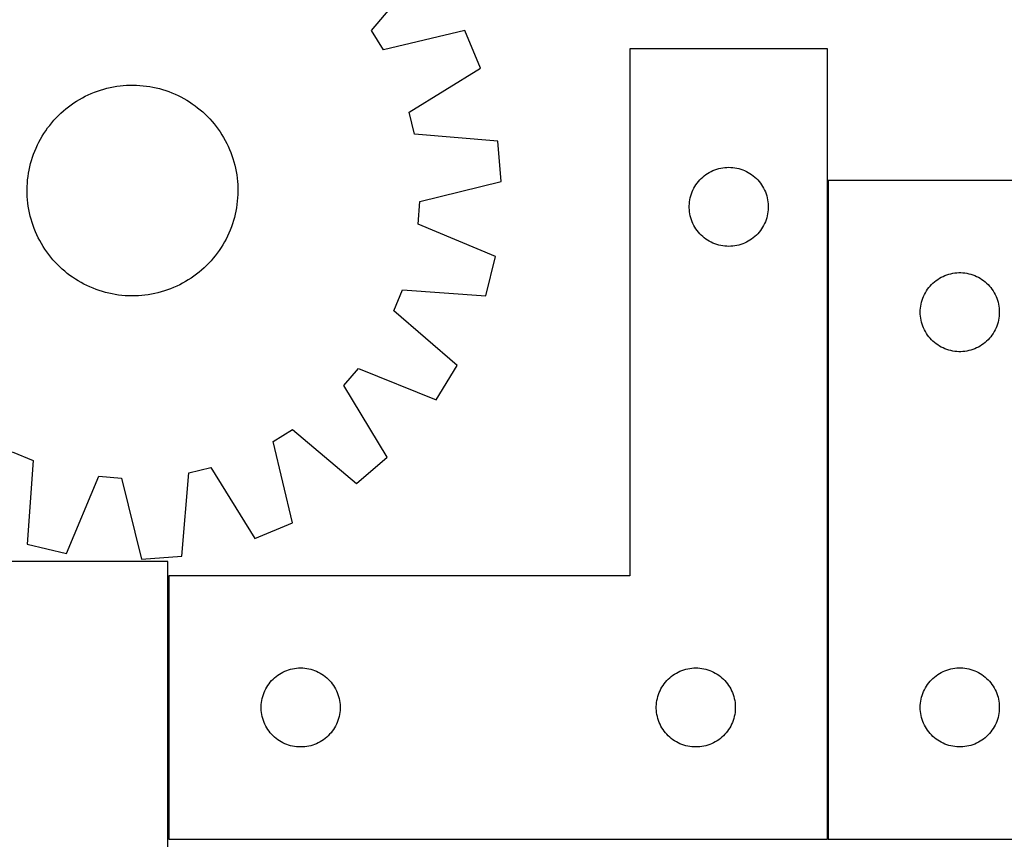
# Model space of a CAD drawing. Header units: millimetres. Extents: x 7 to 1493, y 7 to 2993.
# Tile 6 of 13: x 387 to 761, y 2113 to 2424. Entities that reach past the tile are written whole.
import ezdxf

# ---------------------------------------------------------------- set-up
doc = ezdxf.new("R2010")
doc.units = ezdxf.units.MM
doc.layers.add('COMMON', color=5, linetype='CONTINUOUS', true_color=0x0000ff)
doc.layers.add('CUT', color=7, linetype='CONTINUOUS', true_color=0x000000)

msp = doc.modelspace()

# ---------------------------------------------------------------- linework, layer by layer
at = {"layer": 'COMMON'}
msp.add_line((693.96024, 2363.048801), (693.96024, 2113.048801), dxfattribs=at)
at = {"layer": 'CUT'}
for p, q in [((520.764744, 2419.958564), (541.238951, 2444.243984)), ((525.251306, 2412.651708), (520.764744, 2419.958564)), ((556.172024, 2419.923845), (525.251306, 2412.651708)), ((562.07261, 2405.714213), (556.172024, 2419.923845)), ((693.86024, 2413.023826), (618.86024, 2413.023826)), ((618.86024, 2413.023826), (618.86024, 2213.023826)), ((693.86024, 2113.023826), (693.86024, 2413.023826)), ((535.095875, 2388.944284), (562.07261, 2405.714213)), ((413.243495, 2395.520693), (414.392327, 2396.029804)), ((414.392327, 2396.029804), (415.556582, 2396.502578)), ((415.556582, 2396.502578), (416.735114, 2396.938548)), ((416.735114, 2396.938548), (417.926758, 2397.337285)), ((417.926758, 2397.337285), (419.130339, 2397.698395)), ((419.130339, 2397.698395), (420.344668, 2398.021521)), ((420.344668, 2398.021521), (421.568548, 2398.306345)), ((421.568548, 2398.306345), (422.800771, 2398.552585)), ((422.800771, 2398.552585), (424.04012, 2398.759998)), ((424.04012, 2398.759998), (425.285373, 2398.928381)), ((425.285373, 2398.928381), (426.5353, 2399.057566)), ((426.5353, 2399.057566), (427.788668, 2399.147426)), ((427.788668, 2399.147426), (429.044241, 2399.197872)), ((429.044241, 2399.197872), (430.300778, 2399.208855)), ((430.300778, 2399.208855), (431.55704, 2399.180364)), ((431.55704, 2399.180364), (432.811788, 2399.112427)), ((432.811788, 2399.112427), (434.063782, 2399.00511)), ((434.063782, 2399.00511), (435.311788, 2398.858521)), ((435.311788, 2398.858521), (436.554574, 2398.672803)), ((436.554574, 2398.672803), (437.790912, 2398.44814)), ((437.790912, 2398.44814), (439.019584, 2398.184753)), ((439.019584, 2398.184753), (440.239376, 2397.882903)), ((440.239376, 2397.882903), (441.449085, 2397.542887)), ((441.449085, 2397.542887), (442.647517, 2397.165041)), ((442.647517, 2397.165041), (443.83349, 2396.749738)), ((443.83349, 2396.749738), (445.005832, 2396.297388)), ((445.005832, 2396.297388), (446.163387, 2395.808436)), ((446.163387, 2395.808436), (447.305012, 2395.283366)), ((406.736712, 2391.733534), (407.769797, 2392.448897)), ((407.769797, 2392.448897), (408.824841, 2393.131456)), ((408.824841, 2393.131456), (409.900805, 2393.78054)), ((409.900805, 2393.78054), (410.996626, 2394.395506)), ((410.996626, 2394.395506), (412.111223, 2394.975748)), ((412.111223, 2394.975748), (413.243495, 2395.520693)), ((447.305012, 2395.283366), (448.429581, 2394.722696)), ((448.429581, 2394.722696), (449.535984, 2394.126979)), ((449.535984, 2394.126979), (450.62313, 2393.496803)), ((450.62313, 2393.496803), (451.689944, 2392.83279)), ((451.689944, 2392.83279), (452.735375, 2392.135595)), ((452.735375, 2392.135595), (453.758391, 2391.405907)), ((401.935565, 2387.690479), (402.844023, 2388.558644)), ((402.844023, 2388.558644), (403.779302, 2389.397846)), ((403.779302, 2389.397846), (404.74048, 2390.207256)), ((404.74048, 2390.207256), (405.726608, 2390.986074)), ((405.726608, 2390.986074), (406.736712, 2391.733534)), ((453.758391, 2391.405907), (454.757982, 2390.644444)), ((454.757982, 2390.644444), (455.733162, 2389.85196)), ((455.733162, 2389.85196), (456.682967, 2389.029235)), ((456.682967, 2389.029235), (457.606462, 2388.177082)), ((537.104906, 2380.608628), (535.095875, 2388.944284)), ((398.587463, 2383.945727), (399.379948, 2384.920906)), ((399.379948, 2384.920906), (400.202672, 2385.870712)), ((400.202672, 2385.870712), (401.054825, 2386.794207)), ((401.054825, 2386.794207), (401.935565, 2387.690479)), ((457.606462, 2388.177082), (458.502734, 2387.296343)), ((458.502734, 2387.296343), (459.3709, 2386.387885)), ((459.3709, 2386.387885), (460.210101, 2385.452605)), ((460.210101, 2385.452605), (461.019511, 2384.491427)), ((395.735104, 2379.810874), (396.399117, 2380.877689)), ((396.399117, 2380.877689), (397.096312, 2381.92312)), ((397.096312, 2381.92312), (397.826001, 2382.946136)), ((397.826001, 2382.946136), (398.587463, 2383.945727)), ((461.019511, 2384.491427), (461.79833, 2383.5053)), ((461.79833, 2383.5053), (462.54579, 2382.495195)), ((462.54579, 2382.495195), (463.261152, 2381.462111)), ((463.261152, 2381.462111), (463.943712, 2380.407066)), ((393.948541, 2376.492756), (394.509211, 2377.617326)), ((394.509211, 2377.617326), (395.104928, 2378.723729)), ((395.104928, 2378.723729), (395.735104, 2379.810874)), ((463.943712, 2380.407066), (464.592795, 2379.331103)), ((464.592795, 2379.331103), (465.207761, 2378.235282)), ((465.207761, 2378.235282), (465.788003, 2377.120685)), ((465.788003, 2377.120685), (466.332948, 2375.988412)), ((568.75947, 2377.969813), (537.104906, 2380.608628)), ((569.980243, 2362.632269), (568.75947, 2377.969813)), ((392.482169, 2373.021234), (392.93452, 2374.193576)), ((392.93452, 2374.193576), (393.423471, 2375.351131)), ((393.423471, 2375.351131), (393.948541, 2376.492756)), ((466.332948, 2375.988412), (466.842059, 2374.839581)), ((466.842059, 2374.839581), (467.314833, 2373.675325)), ((467.314833, 2373.675325), (467.750804, 2372.496794)), ((391.349005, 2369.427121), (391.68902, 2370.63683)), ((391.68902, 2370.63683), (392.066866, 2371.835262)), ((392.066866, 2371.835262), (392.482169, 2373.021234)), ((467.750804, 2372.496794), (468.149541, 2371.30515)), ((468.149541, 2371.30515), (468.51065, 2370.101569)), ((468.51065, 2370.101569), (468.833777, 2368.887239)), ((390.559105, 2365.742318), (390.783768, 2366.978657)), ((390.783768, 2366.978657), (391.047154, 2368.207329)), ((391.047154, 2368.207329), (391.349005, 2369.427121)), ((468.833777, 2368.887239), (469.1186, 2367.663359)), ((469.1186, 2367.663359), (469.36484, 2366.431137)), ((469.36484, 2366.431137), (469.572254, 2365.191787)), ((648.309797, 2365.68046), (648.972019, 2366.078105)), ((648.972019, 2366.078105), (649.653833, 2366.441133)), ((649.653833, 2366.441133), (650.353431, 2366.76858)), ((650.353431, 2366.76858), (651.068959, 2367.059579)), ((651.068959, 2367.059579), (651.798517, 2367.313357)), ((651.798517, 2367.313357), (652.540173, 2367.529242)), ((652.540173, 2367.529242), (653.291959, 2367.706662)), ((653.291959, 2367.706662), (654.051881, 2367.845145)), ((654.051881, 2367.845145), (654.817925, 2367.944325)), ((654.817925, 2367.944325), (655.588058, 2368.003938)), ((655.588058, 2368.003938), (656.36024, 2368.023826)), ((656.36024, 2368.023826), (657.132421, 2368.003938)), ((657.132421, 2368.003938), (657.902555, 2367.944325)), ((657.902555, 2367.944325), (658.668598, 2367.845145)), ((658.668598, 2367.845145), (659.428521, 2367.706662)), ((659.428521, 2367.706662), (660.180307, 2367.529242)), ((660.180307, 2367.529242), (660.921962, 2367.313357)), ((660.921962, 2367.313357), (661.651521, 2367.059579)), ((661.651521, 2367.059579), (662.367048, 2366.76858)), ((662.367048, 2366.76858), (663.066647, 2366.441133)), ((663.066647, 2366.441133), (663.748461, 2366.078105)), ((663.748461, 2366.078105), (664.410683, 2365.68046)), ((390.119481, 2361.999532), (390.226797, 2363.251527)), ((390.226797, 2363.251527), (390.373387, 2364.499533)), ((390.373387, 2364.499533), (390.559105, 2365.742318)), ((469.572254, 2365.191787), (469.740636, 2363.946535)), ((469.740636, 2363.946535), (469.869821, 2362.696608)), ((469.869821, 2362.696608), (469.959681, 2361.443239)), ((539.14165, 2355.019388), (569.980243, 2362.632269)), ((644.362651, 2362.027041), (644.842033, 2362.632724)), ((644.842033, 2362.632724), (645.351959, 2363.212926)), ((645.351959, 2363.212926), (645.891077, 2363.766109)), ((645.891077, 2363.766109), (646.457958, 2364.290805)), ((646.457958, 2364.290805), (647.051098, 2364.785623)), ((647.051098, 2364.785623), (647.668923, 2365.249251)), ((647.668923, 2365.249251), (648.309797, 2365.68046)), ((664.410683, 2365.68046), (665.051556, 2365.249251)), ((665.051556, 2365.249251), (665.669382, 2364.785623)), ((665.669382, 2364.785623), (666.262522, 2364.290805)), ((666.262522, 2364.290805), (666.829402, 2363.766109)), ((666.829402, 2363.766109), (667.36852, 2363.212926)), ((667.36852, 2363.212926), (667.878447, 2362.632724)), ((667.878447, 2362.632724), (668.357828, 2362.027041)), ((794.060241, 2363.048801), (694.060241, 2363.048801)), ((694.060241, 2363.048801), (694.060241, 2113.048801)), ((390.023052, 2359.488523), (390.051544, 2360.744785)), ((390.034036, 2358.231985), (390.023052, 2359.488523)), ((390.051544, 2360.744785), (390.119481, 2361.999532)), ((469.959681, 2361.443239), (470.010128, 2360.187667)), ((470.021111, 2358.93113), (469.992619, 2357.674867)), ((470.010128, 2360.187667), (470.021111, 2358.93113)), ((642.192901, 2357.951962), (642.46538, 2358.674745)), ((642.46538, 2358.674745), (642.774706, 2359.382542)), ((642.774706, 2359.382542), (643.120058, 2360.073478)), ((643.120058, 2360.073478), (643.50052, 2360.745718)), ((643.50052, 2360.745718), (643.915085, 2361.397482)), ((643.915085, 2361.397482), (644.362651, 2362.027041)), ((668.357828, 2362.027041), (668.805395, 2361.397482)), ((668.805395, 2361.397482), (669.219959, 2360.745718)), ((669.219959, 2360.745718), (669.600422, 2360.073478)), ((669.600422, 2360.073478), (669.945774, 2359.382542)), ((669.945774, 2359.382542), (670.255099, 2358.674745)), ((670.255099, 2358.674745), (670.527578, 2357.951962)), ((390.084482, 2356.976413), (390.034036, 2358.231985)), ((390.174342, 2355.723045), (390.084482, 2356.976413)), ((390.303527, 2354.473117), (390.174342, 2355.723045)), ((469.817366, 2355.168125), (469.670776, 2353.920119)), ((469.924682, 2356.42012), (469.817366, 2355.168125)), ((469.992619, 2357.674867), (469.924682, 2356.42012)), ((538.476493, 2346.470883), (539.14165, 2355.019388)), ((641.404977, 2354.181458), (641.4844, 2354.949802)), ((641.4844, 2354.949802), (641.603271, 2355.713038)), ((641.603271, 2355.713038), (641.761274, 2356.469143)), ((641.761274, 2356.469143), (641.957992, 2357.216111)), ((641.957992, 2357.216111), (642.192901, 2357.951962)), ((670.527578, 2357.951962), (670.762488, 2357.216111)), ((670.762488, 2357.216111), (670.959205, 2356.469143)), ((670.959205, 2356.469143), (671.117209, 2355.713038)), ((671.117209, 2355.713038), (671.23608, 2354.949802)), ((671.23608, 2354.949802), (671.315503, 2354.181458)), ((390.471909, 2353.227865), (390.303527, 2354.473117)), ((390.679323, 2351.988515), (390.471909, 2353.227865)), ((390.925563, 2350.756293), (390.679323, 2351.988515)), ((469.260395, 2351.440995), (468.997009, 2350.212324)), ((469.485058, 2352.677334), (469.260395, 2351.440995)), ((469.670776, 2353.920119), (469.485058, 2352.677334)), ((641.365213, 2353.410045), (641.404977, 2354.181458)), ((641.365213, 2352.637608), (641.365213, 2353.410045)), ((641.404977, 2351.866194), (641.365213, 2352.637608)), ((641.4844, 2351.097851), (641.404977, 2351.866194)), ((641.603271, 2350.334615), (641.4844, 2351.097851)), ((671.23608, 2351.097851), (671.117209, 2350.334615)), ((671.315503, 2351.866194), (671.23608, 2351.097851)), ((671.315503, 2354.181458), (671.355267, 2353.410045)), ((671.355267, 2352.637608), (671.315503, 2351.866194)), ((671.355267, 2353.410045), (671.355267, 2352.637608)), ((391.210387, 2349.532413), (390.925563, 2350.756293)), ((391.533513, 2348.318083), (391.210387, 2349.532413)), ((391.894622, 2347.114502), (391.533513, 2348.318083)), ((468.355143, 2347.782822), (467.977297, 2346.58439)), ((468.695159, 2348.992531), (468.355143, 2347.782822)), ((468.997009, 2350.212324), (468.695159, 2348.992531)), ((641.761274, 2349.57851), (641.603271, 2350.334615)), ((641.957992, 2348.831542), (641.761274, 2349.57851)), ((642.192901, 2348.095691), (641.957992, 2348.831542)), ((642.46538, 2347.372908), (642.192901, 2348.095691)), ((642.774706, 2346.665111), (642.46538, 2347.372908)), ((670.255099, 2347.372908), (669.945774, 2346.665111)), ((670.527578, 2348.095691), (670.255099, 2347.372908)), ((670.762488, 2348.831542), (670.527578, 2348.095691)), ((670.959205, 2349.57851), (670.762488, 2348.831542)), ((671.117209, 2350.334615), (670.959205, 2349.57851)), ((392.293359, 2345.922858), (391.894622, 2347.114502)), ((392.72933, 2344.744327), (392.293359, 2345.922858)), ((393.202104, 2343.580071), (392.72933, 2344.744327)), ((393.711215, 2342.43124), (393.202104, 2343.580071)), ((467.109643, 2344.226076), (466.620692, 2343.068521)), ((467.561994, 2345.398418), (467.109643, 2344.226076)), ((467.977297, 2346.58439), (467.561994, 2345.398418)), ((567.766333, 2334.179423), (538.476493, 2346.470883)), ((643.120058, 2345.974175), (642.774706, 2346.665111)), ((643.50052, 2345.301934), (643.120058, 2345.974175)), ((643.915085, 2344.650171), (643.50052, 2345.301934)), ((644.362651, 2344.020612), (643.915085, 2344.650171)), ((644.842033, 2343.414929), (644.362651, 2344.020612)), ((645.351959, 2342.834726), (644.842033, 2343.414929)), ((667.878447, 2343.414929), (667.36852, 2342.834726)), ((668.357828, 2344.020612), (667.878447, 2343.414929)), ((668.805395, 2344.650171), (668.357828, 2344.020612)), ((669.219959, 2345.301934), (668.805395, 2344.650171)), ((669.600422, 2345.974175), (669.219959, 2345.301934)), ((669.945774, 2346.665111), (669.600422, 2345.974175)), ((394.25616, 2341.298967), (393.711215, 2342.43124)), ((394.836402, 2340.18437), (394.25616, 2341.298967)), ((395.451368, 2339.088549), (394.836402, 2340.18437)), ((464.939235, 2339.695923), (464.309059, 2338.608778)), ((465.534952, 2340.802326), (464.939235, 2339.695923)), ((466.095622, 2341.926896), (465.534952, 2340.802326)), ((466.620692, 2343.068521), (466.095622, 2341.926896)), ((645.891077, 2342.281544), (645.351959, 2342.834726)), ((646.457958, 2341.756847), (645.891077, 2342.281544)), ((647.051098, 2341.262029), (646.457958, 2341.756847)), ((647.668923, 2340.798401), (647.051098, 2341.262029)), ((648.309797, 2340.367193), (647.668923, 2340.798401)), ((648.972019, 2339.969548), (648.309797, 2340.367193)), ((649.653833, 2339.60652), (648.972019, 2339.969548)), ((663.748461, 2339.969548), (663.066647, 2339.60652)), ((664.410683, 2340.367193), (663.748461, 2339.969548)), ((665.051556, 2340.798401), (664.410683, 2340.367193)), ((665.669382, 2341.262029), (665.051556, 2340.798401)), ((666.262522, 2341.756847), (665.669382, 2341.262029)), ((666.829402, 2342.281544), (666.262522, 2341.756847)), ((667.36852, 2342.834726), (666.829402, 2342.281544)), ((396.100451, 2338.012586), (395.451368, 2339.088549)), ((396.783011, 2336.957541), (396.100451, 2338.012586)), ((397.498374, 2335.924457), (396.783011, 2336.957541)), ((462.947851, 2336.496532), (462.218162, 2335.473516)), ((463.645046, 2337.541963), (462.947851, 2336.496532)), ((464.309059, 2338.608778), (463.645046, 2337.541963)), ((650.353431, 2339.279073), (649.653833, 2339.60652)), ((651.068959, 2338.988074), (650.353431, 2339.279073)), ((651.798517, 2338.734296), (651.068959, 2338.988074)), ((652.540173, 2338.518411), (651.798517, 2338.734296)), ((653.291959, 2338.340991), (652.540173, 2338.518411)), ((654.051881, 2338.202508), (653.291959, 2338.340991)), ((654.817925, 2338.103328), (654.051881, 2338.202508)), ((655.588058, 2338.043715), (654.817925, 2338.103328)), ((656.36024, 2338.023826), (655.588058, 2338.043715)), ((657.132421, 2338.043715), (656.36024, 2338.023826)), ((657.902555, 2338.103328), (657.132421, 2338.043715)), ((658.668598, 2338.202508), (657.902555, 2338.103328)), ((659.428521, 2338.340991), (658.668598, 2338.202508)), ((660.180307, 2338.518411), (659.428521, 2338.340991)), ((660.921962, 2338.734296), (660.180307, 2338.518411)), ((661.651521, 2338.988074), (660.921962, 2338.734296)), ((662.367048, 2339.279073), (661.651521, 2338.988074)), ((663.066647, 2339.60652), (662.367048, 2339.279073)), ((398.245833, 2334.914352), (397.498374, 2335.924457)), ((399.024652, 2333.928225), (398.245833, 2334.914352)), ((399.834062, 2332.967047), (399.024652, 2333.928225)), ((400.673263, 2332.031767), (399.834062, 2332.967047)), ((459.841491, 2332.54894), (458.989338, 2331.625445)), ((460.664215, 2333.498746), (459.841491, 2332.54894)), ((461.4567, 2334.473926), (460.664215, 2333.498746)), ((462.218162, 2335.473516), (461.4567, 2334.473926)), ((564.187796, 2319.215312), (567.766333, 2334.179423)), ((401.541429, 2331.12331), (400.673263, 2332.031767)), ((402.437701, 2330.24257), (401.541429, 2331.12331)), ((403.361196, 2329.390417), (402.437701, 2330.24257)), ((404.311001, 2328.567692), (403.361196, 2329.390417)), ((405.286181, 2327.775208), (404.311001, 2328.567692)), ((456.264861, 2329.021806), (455.303683, 2328.212397)), ((457.20014, 2329.861008), (456.264861, 2329.021806)), ((458.108598, 2330.729173), (457.20014, 2329.861008)), ((458.989338, 2331.625445), (458.108598, 2330.729173)), ((406.285772, 2327.013745), (405.286181, 2327.775208)), ((407.308788, 2326.284057), (406.285772, 2327.013745)), ((408.354219, 2325.586862), (407.308788, 2326.284057)), ((409.421033, 2324.922849), (408.354219, 2325.586862)), ((410.508179, 2324.292673), (409.421033, 2324.922849)), ((451.219322, 2325.288196), (450.143358, 2324.639113)), ((452.274366, 2325.970755), (451.219322, 2325.288196)), ((453.307451, 2326.686118), (452.274366, 2325.970755)), ((454.317555, 2327.433578), (453.307451, 2326.686118)), ((455.303683, 2328.212397), (454.317555, 2327.433578)), ((734.451343, 2324.567008), (735.057027, 2325.04639)), ((735.057027, 2325.04639), (735.686585, 2325.493956)), ((735.686585, 2325.493956), (736.338349, 2325.90852)), ((736.338349, 2325.90852), (737.01059, 2326.288983)), ((737.01059, 2326.288983), (737.701525, 2326.634335)), ((737.701525, 2326.634335), (738.409322, 2326.94366)), ((738.409322, 2326.94366), (739.132105, 2327.216139)), ((739.132105, 2327.216139), (739.867956, 2327.451049)), ((739.867956, 2327.451049), (740.614925, 2327.647767)), ((740.614925, 2327.647767), (741.371029, 2327.80577)), ((741.371029, 2327.80577), (742.134265, 2327.924641)), ((742.134265, 2327.924641), (742.902609, 2328.004064)), ((742.902609, 2328.004064), (743.674022, 2328.043828)), ((743.674022, 2328.043828), (744.44646, 2328.043828)), ((744.44646, 2328.043828), (745.217873, 2328.004064)), ((745.217873, 2328.004064), (745.986216, 2327.924641)), ((745.986216, 2327.924641), (746.749452, 2327.80577)), ((746.749452, 2327.80577), (747.505557, 2327.647767)), ((747.505557, 2327.647767), (748.252525, 2327.451049)), ((748.252525, 2327.451049), (748.988377, 2327.216139)), ((748.988377, 2327.216139), (749.711159, 2326.94366)), ((749.711159, 2326.94366), (750.418957, 2326.634335)), ((750.418957, 2326.634335), (751.109892, 2326.288983)), ((751.109892, 2326.288983), (751.782133, 2325.90852)), ((751.782133, 2325.90852), (752.433897, 2325.493956)), ((752.433897, 2325.493956), (753.063455, 2325.04639)), ((753.063455, 2325.04639), (753.669138, 2324.567008)), ((411.614582, 2323.696956), (410.508179, 2324.292673)), ((412.739151, 2323.136286), (411.614582, 2323.696956)), ((413.880776, 2322.611216), (412.739151, 2323.136286)), ((415.038331, 2322.122264), (413.880776, 2322.611216)), ((416.210673, 2321.669914), (415.038331, 2322.122264)), ((417.396646, 2321.254611), (416.210673, 2321.669914)), ((418.595078, 2320.876765), (417.396646, 2321.254611)), ((442.117405, 2321.082367), (440.913824, 2320.721257)), ((443.309049, 2321.481104), (442.117405, 2321.082367)), ((444.487581, 2321.917074), (443.309049, 2321.481104)), ((445.651837, 2322.389848), (444.487581, 2321.917074)), ((446.800668, 2322.898959), (445.651837, 2322.389848)), ((447.93294, 2323.443905), (446.800668, 2322.898959)), ((449.047537, 2324.024147), (447.93294, 2323.443905)), ((450.143358, 2324.639113), (449.047537, 2324.024147)), ((529.231806, 2313.580115), (532.506042, 2321.504682)), ((532.506042, 2321.504682), (564.187796, 2319.215312)), ((731.005962, 2320.437022), (731.403607, 2321.099244)), ((731.403607, 2321.099244), (731.834816, 2321.740117)), ((731.834816, 2321.740117), (732.298444, 2322.357943)), ((732.298444, 2322.357943), (732.793262, 2322.951083)), ((732.793262, 2322.951083), (733.317958, 2323.517963)), ((733.317958, 2323.517963), (733.871141, 2324.057081)), ((733.871141, 2324.057081), (734.451343, 2324.567008)), ((753.669138, 2324.567008), (754.249341, 2324.057081)), ((754.249341, 2324.057081), (754.802524, 2323.517963)), ((754.802524, 2323.517963), (755.32722, 2322.951083)), ((755.32722, 2322.951083), (755.822038, 2322.357943)), ((755.822038, 2322.357943), (756.285666, 2321.740117)), ((756.285666, 2321.740117), (756.716874, 2321.099244)), ((756.716874, 2321.099244), (757.114519, 2320.437022)), ((419.804787, 2320.536749), (418.595078, 2320.876765)), ((421.024579, 2320.234899), (419.804787, 2320.536749)), ((422.253251, 2319.971512), (421.024579, 2320.234899)), ((423.48959, 2319.746849), (422.253251, 2319.971512)), ((424.732375, 2319.561131), (423.48959, 2319.746849)), ((425.980381, 2319.414542), (424.732375, 2319.561131)), ((427.232375, 2319.307225), (425.980381, 2319.414542)), ((428.487123, 2319.239288), (427.232375, 2319.307225)), ((429.743385, 2319.210797), (428.487123, 2319.239288)), ((430.999922, 2319.22178), (429.743385, 2319.210797)), ((432.255495, 2319.272226), (430.999922, 2319.22178)), ((433.508863, 2319.362086), (432.255495, 2319.272226)), ((434.75879, 2319.491271), (433.508863, 2319.362086)), ((436.004043, 2319.659654), (434.75879, 2319.491271)), ((437.243392, 2319.867067), (436.004043, 2319.659654)), ((438.475615, 2320.113307), (437.243392, 2319.867067)), ((439.699495, 2320.398131), (438.475615, 2320.113307)), ((440.913824, 2320.721257), (439.699495, 2320.398131)), ((729.554825, 2316.868868), (729.77071, 2317.610523)), ((729.77071, 2317.610523), (730.024489, 2318.340082)), ((730.024489, 2318.340082), (730.315487, 2319.05561)), ((730.315487, 2319.05561), (730.642935, 2319.755208)), ((730.642935, 2319.755208), (731.005962, 2320.437022)), ((757.114519, 2320.437022), (757.477547, 2319.755208)), ((757.477547, 2319.755208), (757.804994, 2319.05561)), ((757.804994, 2319.05561), (758.095993, 2318.340082)), ((758.095993, 2318.340082), (758.349772, 2317.610523)), ((758.349772, 2317.610523), (758.565657, 2316.868868)), ((553.28983, 2292.839184), (529.231806, 2313.580115)), ((729.060241, 2313.048801), (729.080129, 2313.820982)), ((729.080129, 2313.820982), (729.139743, 2314.591116)), ((729.139743, 2314.591116), (729.238922, 2315.35716)), ((729.238922, 2315.35716), (729.377406, 2316.117082)), ((729.377406, 2316.117082), (729.554825, 2316.868868)), ((758.565657, 2316.868868), (758.743076, 2316.117082)), ((758.743076, 2316.117082), (758.881559, 2315.35716)), ((758.881559, 2315.35716), (758.980739, 2314.591116)), ((758.980739, 2314.591116), (759.040352, 2313.820982)), ((759.040352, 2313.820982), (759.060241, 2313.048801)), ((729.080129, 2312.27662), (729.060241, 2313.048801)), ((729.139743, 2311.506486), (729.080129, 2312.27662)), ((729.238922, 2310.740442), (729.139743, 2311.506486)), ((729.377406, 2309.98052), (729.238922, 2310.740442)), ((729.554825, 2309.228734), (729.377406, 2309.98052)), ((758.743076, 2309.98052), (758.565657, 2309.228734)), ((758.881559, 2310.740442), (758.743076, 2309.98052)), ((758.980739, 2311.506486), (758.881559, 2310.740442)), ((759.040352, 2312.27662), (758.980739, 2311.506486)), ((759.060241, 2313.048801), (759.040352, 2312.27662)), ((729.77071, 2308.487078), (729.554825, 2309.228734)), ((730.024489, 2307.75752), (729.77071, 2308.487078)), ((730.315487, 2307.041992), (730.024489, 2307.75752)), ((730.642935, 2306.342394), (730.315487, 2307.041992)), ((731.005962, 2305.66058), (730.642935, 2306.342394)), ((757.477547, 2306.342394), (757.114519, 2305.66058)), ((757.804994, 2307.041992), (757.477547, 2306.342394)), ((758.095993, 2307.75752), (757.804994, 2307.041992)), ((758.349772, 2308.487078), (758.095993, 2307.75752)), ((758.565657, 2309.228734), (758.349772, 2308.487078)), ((731.403607, 2304.998358), (731.005962, 2305.66058)), ((731.834816, 2304.357484), (731.403607, 2304.998358)), ((732.298444, 2303.739659), (731.834816, 2304.357484)), ((732.793262, 2303.146519), (732.298444, 2303.739659)), ((733.317958, 2302.579639), (732.793262, 2303.146519)), ((733.871141, 2302.04052), (733.317958, 2302.579639)), ((754.802524, 2302.579639), (754.249341, 2302.04052)), ((755.32722, 2303.146519), (754.802524, 2302.579639)), ((755.822038, 2303.739659), (755.32722, 2303.146519)), ((756.285666, 2304.357484), (755.822038, 2303.739659)), ((756.716874, 2304.998358), (756.285666, 2304.357484)), ((757.114519, 2305.66058), (756.716874, 2304.998358)), ((734.451343, 2301.530594), (733.871141, 2302.04052)), ((735.057027, 2301.051212), (734.451343, 2301.530594)), ((735.686585, 2300.603646), (735.057027, 2301.051212)), ((736.338349, 2300.189082), (735.686585, 2300.603646)), ((737.01059, 2299.808619), (736.338349, 2300.189082)), ((737.701525, 2299.463267), (737.01059, 2299.808619)), ((738.409322, 2299.153941), (737.701525, 2299.463267)), ((739.132105, 2298.881463), (738.409322, 2299.153941)), ((739.867956, 2298.646553), (739.132105, 2298.881463)), ((740.614925, 2298.449835), (739.867956, 2298.646553)), ((748.252525, 2298.646553), (747.505557, 2298.449835)), ((748.988377, 2298.881463), (748.252525, 2298.646553)), ((749.711159, 2299.153941), (748.988377, 2298.881463)), ((750.418957, 2299.463267), (749.711159, 2299.153941)), ((751.109892, 2299.808619), (750.418957, 2299.463267)), ((751.782133, 2300.189082), (751.109892, 2299.808619)), ((752.433897, 2300.603646), (751.782133, 2300.189082)), ((753.063455, 2301.051212), (752.433897, 2300.603646)), ((753.669138, 2301.530594), (753.063455, 2301.051212)), ((754.249341, 2302.04052), (753.669138, 2301.530594)), ((741.371029, 2298.291832), (740.614925, 2298.449835)), ((742.134265, 2298.172961), (741.371029, 2298.291832)), ((742.902609, 2298.093538), (742.134265, 2298.172961)), ((743.674022, 2298.053774), (742.902609, 2298.093538)), ((744.44646, 2298.053774), (743.674022, 2298.053774)), ((745.217873, 2298.093538), (744.44646, 2298.053774)), ((745.986216, 2298.172961), (745.217873, 2298.093538)), ((746.749452, 2298.291832), (745.986216, 2298.172961)), ((747.505557, 2298.449835), (746.749452, 2298.291832)), ((510.275781, 2285.155901), (515.838589, 2291.680818)), ((515.838589, 2291.680818), (545.262274, 2279.713297)), ((545.262274, 2279.713297), (553.28983, 2292.839184)), ((526.747021, 2257.995765), (510.275781, 2285.155901)), ((483.463964, 2263.980601), (490.770819, 2268.467163)), ((490.770819, 2268.467163), (515.056239, 2247.992957)), ((490.7361, 2233.059884), (483.463964, 2263.980601)), ((384.392371, 2260.000101), (392.316937, 2256.725866)), ((515.056239, 2247.992957), (526.747021, 2257.995765)), ((392.316937, 2256.725866), (390.027568, 2225.044112)), ((451.420883, 2252.127002), (459.75654, 2254.136033)), ((459.75654, 2254.136033), (476.526469, 2227.159298)), ((404.991679, 2221.465574), (417.283139, 2250.755415)), ((417.283139, 2250.755415), (425.831644, 2250.090258)), ((425.831644, 2250.090258), (433.444525, 2219.251665)), ((448.782069, 2220.472438), (451.420883, 2252.127002)), ((476.526469, 2227.159298), (490.7361, 2233.059884)), ((390.027568, 2225.044112), (404.991679, 2221.465574)), ((433.444525, 2219.251665), (448.782069, 2220.472438)), ((443.432433, 2218.453679), (263.432433, 2218.453679)), ((443.432433, 2108.453679), (443.432433, 2218.453679)), ((618.86024, 2213.023826), (443.86024, 2213.023826)), ((443.86024, 2213.023826), (443.86024, 2113.023826)), ((484.551098, 2174.785623), (485.168923, 2175.249251)), ((485.168923, 2175.249251), (485.809797, 2175.68046)), ((485.809797, 2175.68046), (486.472019, 2176.078105)), ((486.472019, 2176.078105), (487.153833, 2176.441133)), ((487.153833, 2176.441133), (487.853431, 2176.76858)), ((487.853431, 2176.76858), (488.568959, 2177.059579)), ((488.568959, 2177.059579), (489.298517, 2177.313357)), ((489.298517, 2177.313357), (490.040173, 2177.529242)), ((490.040173, 2177.529242), (490.791959, 2177.706662)), ((490.791959, 2177.706662), (491.551881, 2177.845145)), ((491.551881, 2177.845145), (492.317925, 2177.944325)), ((492.317925, 2177.944325), (493.088058, 2178.003938)), ((493.088058, 2178.003938), (493.86024, 2178.023826)), ((493.86024, 2178.023826), (494.632421, 2178.003938)), ((494.632421, 2178.003938), (495.402555, 2177.944325)), ((495.402555, 2177.944325), (496.168598, 2177.845145)), ((496.168598, 2177.845145), (496.928521, 2177.706662)), ((496.928521, 2177.706662), (497.680307, 2177.529242)), ((497.680307, 2177.529242), (498.421962, 2177.313357)), ((498.421962, 2177.313357), (499.151521, 2177.059579)), ((499.151521, 2177.059579), (499.867048, 2176.76858)), ((499.867048, 2176.76858), (500.566647, 2176.441133)), ((500.566647, 2176.441133), (501.248461, 2176.078105)), ((501.248461, 2176.078105), (501.910683, 2175.68046)), ((501.910683, 2175.68046), (502.551556, 2175.249251)), ((502.551556, 2175.249251), (503.169382, 2174.785623)), ((634.551098, 2174.785623), (635.168923, 2175.249251)), ((635.168923, 2175.249251), (635.809797, 2175.68046)), ((635.809797, 2175.68046), (636.472019, 2176.078105)), ((636.472019, 2176.078105), (637.153833, 2176.441133)), ((637.153833, 2176.441133), (637.853431, 2176.76858)), ((637.853431, 2176.76858), (638.568959, 2177.059579)), ((638.568959, 2177.059579), (639.298517, 2177.313357)), ((639.298517, 2177.313357), (640.040173, 2177.529242)), ((640.040173, 2177.529242), (640.791959, 2177.706662)), ((640.791959, 2177.706662), (641.551881, 2177.845145)), ((641.551881, 2177.845145), (642.317925, 2177.944325)), ((642.317925, 2177.944325), (643.088058, 2178.003938)), ((643.088058, 2178.003938), (643.86024, 2178.023826)), ((643.86024, 2178.023826), (644.632421, 2178.003938)), ((644.632421, 2178.003938), (645.402555, 2177.944325)), ((645.402555, 2177.944325), (646.168598, 2177.845145)), ((646.168598, 2177.845145), (646.928521, 2177.706662)), ((646.928521, 2177.706662), (647.680307, 2177.529242)), ((647.680307, 2177.529242), (648.421962, 2177.313357)), ((648.421962, 2177.313357), (649.151521, 2177.059579)), ((649.151521, 2177.059579), (649.867048, 2176.76858)), ((649.867048, 2176.76858), (650.566647, 2176.441133)), ((650.566647, 2176.441133), (651.248461, 2176.078105)), ((651.248461, 2176.078105), (651.910683, 2175.68046)), ((651.910683, 2175.68046), (652.551556, 2175.249251)), ((652.551556, 2175.249251), (653.169382, 2174.785623)), ((735.057027, 2175.04639), (735.686585, 2175.493956)), ((735.686585, 2175.493956), (736.338349, 2175.90852)), ((736.338349, 2175.90852), (737.01059, 2176.288983)), ((737.01059, 2176.288983), (737.701525, 2176.634335)), ((737.701525, 2176.634335), (738.409322, 2176.94366)), ((738.409322, 2176.94366), (739.132105, 2177.216139)), ((739.132105, 2177.216139), (739.867956, 2177.451049)), ((739.867956, 2177.451049), (740.614925, 2177.647767)), ((740.614925, 2177.647767), (741.371029, 2177.80577)), ((741.371029, 2177.80577), (742.134265, 2177.924641)), ((742.134265, 2177.924641), (742.902609, 2178.004064)), ((742.902609, 2178.004064), (743.674022, 2178.043828)), ((743.674022, 2178.043828), (744.44646, 2178.043828)), ((744.44646, 2178.043828), (745.217873, 2178.004064)), ((745.217873, 2178.004064), (745.986216, 2177.924641)), ((745.986216, 2177.924641), (746.749452, 2177.80577)), ((746.749452, 2177.80577), (747.505557, 2177.647767)), ((747.505557, 2177.647767), (748.252525, 2177.451049)), ((748.252525, 2177.451049), (748.988377, 2177.216139)), ((748.988377, 2177.216139), (749.711159, 2176.94366)), ((749.711159, 2176.94366), (750.418957, 2176.634335)), ((750.418957, 2176.634335), (751.109892, 2176.288983)), ((751.109892, 2176.288983), (751.782133, 2175.90852)), ((751.782133, 2175.90852), (752.433897, 2175.493956)), ((752.433897, 2175.493956), (753.063455, 2175.04639)), ((481.415085, 2171.397482), (481.862651, 2172.027041)), ((481.862651, 2172.027041), (482.342033, 2172.632724)), ((482.342033, 2172.632724), (482.851959, 2173.212926)), ((482.851959, 2173.212926), (483.391077, 2173.766109)), ((483.391077, 2173.766109), (483.957958, 2174.290805)), ((483.957958, 2174.290805), (484.551098, 2174.785623)), ((503.169382, 2174.785623), (503.762522, 2174.290805)), ((503.762522, 2174.290805), (504.329402, 2173.766109)), ((504.329402, 2173.766109), (504.86852, 2173.212926)), ((504.86852, 2173.212926), (505.378447, 2172.632724)), ((505.378447, 2172.632724), (505.857828, 2172.027041)), ((505.857828, 2172.027041), (506.305395, 2171.397482)), ((631.415085, 2171.397482), (631.862651, 2172.027041)), ((631.862651, 2172.027041), (632.342033, 2172.632724)), ((632.342033, 2172.632724), (632.851959, 2173.212926)), ((632.851959, 2173.212926), (633.391077, 2173.766109)), ((633.391077, 2173.766109), (633.957958, 2174.290805)), ((633.957958, 2174.290805), (634.551098, 2174.785623)), ((653.169382, 2174.785623), (653.762522, 2174.290805)), ((653.762522, 2174.290805), (654.329402, 2173.766109)), ((654.329402, 2173.766109), (654.86852, 2173.212926)), ((654.86852, 2173.212926), (655.378447, 2172.632724)), ((655.378447, 2172.632724), (655.857828, 2172.027041)), ((655.857828, 2172.027041), (656.305395, 2171.397482)), ((731.403607, 2171.099244), (731.834816, 2171.740117)), ((731.834816, 2171.740117), (732.298444, 2172.357943)), ((732.298444, 2172.357943), (732.793262, 2172.951083)), ((732.793262, 2172.951083), (733.317958, 2173.517963)), ((733.317958, 2173.517963), (733.871141, 2174.057081)), ((733.871141, 2174.057081), (734.451343, 2174.567008)), ((734.451343, 2174.567008), (735.057027, 2175.04639)), ((753.063455, 2175.04639), (753.669138, 2174.567008)), ((753.669138, 2174.567008), (754.249341, 2174.057081)), ((754.249341, 2174.057081), (754.802524, 2173.517963)), ((754.802524, 2173.517963), (755.32722, 2172.951083)), ((755.32722, 2172.951083), (755.822038, 2172.357943)), ((755.822038, 2172.357943), (756.285666, 2171.740117)), ((756.285666, 2171.740117), (756.716874, 2171.099244)), ((479.457992, 2167.216111), (479.692901, 2167.951962)), ((479.692901, 2167.951962), (479.96538, 2168.674745)), ((479.96538, 2168.674745), (480.274706, 2169.382542)), ((480.274706, 2169.382542), (480.620058, 2170.073478)), ((480.620058, 2170.073478), (481.00052, 2170.745718)), ((481.00052, 2170.745718), (481.415085, 2171.397482)), ((506.305395, 2171.397482), (506.719959, 2170.745718)), ((506.719959, 2170.745718), (507.100422, 2170.073478)), ((507.100422, 2170.073478), (507.445774, 2169.382542)), ((507.445774, 2169.382542), (507.755099, 2168.674745)), ((507.755099, 2168.674745), (508.027578, 2167.951962)), ((508.027578, 2167.951962), (508.262488, 2167.216111)), ((629.457992, 2167.216111), (629.692901, 2167.951962)), ((629.692901, 2167.951962), (629.96538, 2168.674745)), ((629.96538, 2168.674745), (630.274706, 2169.382542)), ((630.274706, 2169.382542), (630.620058, 2170.073478)), ((630.620058, 2170.073478), (631.00052, 2170.745718)), ((631.00052, 2170.745718), (631.415085, 2171.397482)), ((656.305395, 2171.397482), (656.719959, 2170.745718)), ((656.719959, 2170.745718), (657.100422, 2170.073478)), ((657.100422, 2170.073478), (657.445774, 2169.382542)), ((657.445774, 2169.382542), (657.755099, 2168.674745)), ((657.755099, 2168.674745), (658.027578, 2167.951962)), ((658.027578, 2167.951962), (658.262488, 2167.216111)), ((729.77071, 2167.610523), (730.024489, 2168.340082)), ((730.024489, 2168.340082), (730.315487, 2169.05561)), ((730.315487, 2169.05561), (730.642935, 2169.755208)), ((730.642935, 2169.755208), (731.005962, 2170.437022)), ((731.005962, 2170.437022), (731.403607, 2171.099244)), ((756.716874, 2171.099244), (757.114519, 2170.437022)), ((757.114519, 2170.437022), (757.477547, 2169.755208)), ((757.477547, 2169.755208), (757.804994, 2169.05561)), ((757.804994, 2169.05561), (758.095993, 2168.340082)), ((758.095993, 2168.340082), (758.349772, 2167.610523)), ((478.865213, 2163.410045), (478.904977, 2164.181458)), ((478.904977, 2164.181458), (478.9844, 2164.949802)), ((478.9844, 2164.949802), (479.103271, 2165.713038)), ((479.103271, 2165.713038), (479.261274, 2166.469143)), ((479.261274, 2166.469143), (479.457992, 2167.216111)), ((508.262488, 2167.216111), (508.459205, 2166.469143)), ((508.459205, 2166.469143), (508.617209, 2165.713038)), ((508.617209, 2165.713038), (508.73608, 2164.949802)), ((508.73608, 2164.949802), (508.815503, 2164.181458)), ((508.815503, 2164.181458), (508.855267, 2163.410045)), ((628.865213, 2163.410045), (628.904977, 2164.181458)), ((628.904977, 2164.181458), (628.9844, 2164.949802)), ((628.9844, 2164.949802), (629.103271, 2165.713038)), ((629.103271, 2165.713038), (629.261274, 2166.469143)), ((629.261274, 2166.469143), (629.457992, 2167.216111)), ((658.262488, 2167.216111), (658.459205, 2166.469143)), ((658.459205, 2166.469143), (658.617209, 2165.713038)), ((658.617209, 2165.713038), (658.73608, 2164.949802)), ((658.73608, 2164.949802), (658.815503, 2164.181458)), ((658.815503, 2164.181458), (658.855267, 2163.410045)), ((729.080129, 2163.820982), (729.139743, 2164.591116)), ((729.139743, 2164.591116), (729.238922, 2165.35716)), ((729.238922, 2165.35716), (729.377406, 2166.117082)), ((729.377406, 2166.117082), (729.554825, 2166.868868)), ((729.554825, 2166.868868), (729.77071, 2167.610523)), ((758.349772, 2167.610523), (758.565657, 2166.868868)), ((758.565657, 2166.868868), (758.743076, 2166.117082)), ((758.743076, 2166.117082), (758.881559, 2165.35716)), ((758.881559, 2165.35716), (758.980739, 2164.591116)), ((758.980739, 2164.591116), (759.040352, 2163.820982)), ((478.865213, 2162.637608), (478.865213, 2163.410045)), ((478.904977, 2161.866194), (478.865213, 2162.637608)), ((478.9844, 2161.097851), (478.904977, 2161.866194)), ((479.103271, 2160.334615), (478.9844, 2161.097851)), ((479.261274, 2159.57851), (479.103271, 2160.334615)), ((508.617209, 2160.334615), (508.459205, 2159.57851)), ((508.73608, 2161.097851), (508.617209, 2160.334615)), ((508.815503, 2161.866194), (508.73608, 2161.097851)), ((508.855267, 2162.637608), (508.815503, 2161.866194)), ((508.855267, 2163.410045), (508.855267, 2162.637608)), ((628.865213, 2162.637608), (628.865213, 2163.410045)), ((628.904977, 2161.866194), (628.865213, 2162.637608)), ((628.9844, 2161.097851), (628.904977, 2161.866194)), ((629.103271, 2160.334615), (628.9844, 2161.097851)), ((629.261274, 2159.57851), (629.103271, 2160.334615)), ((658.617209, 2160.334615), (658.459205, 2159.57851)), ((658.73608, 2161.097851), (658.617209, 2160.334615)), ((658.815503, 2161.866194), (658.73608, 2161.097851)), ((658.855267, 2162.637608), (658.815503, 2161.866194)), ((658.855267, 2163.410045), (658.855267, 2162.637608)), ((729.060241, 2163.048801), (729.080129, 2163.820982)), ((729.080129, 2162.27662), (729.060241, 2163.048801)), ((729.139743, 2161.506486), (729.080129, 2162.27662)), ((729.238922, 2160.740442), (729.139743, 2161.506486)), ((729.377406, 2159.98052), (729.238922, 2160.740442)), ((758.881559, 2160.740442), (758.743076, 2159.98052)), ((758.980739, 2161.506486), (758.881559, 2160.740442)), ((759.040352, 2162.27662), (758.980739, 2161.506486)), ((759.040352, 2163.820982), (759.060241, 2163.048801)), ((759.060241, 2163.048801), (759.040352, 2162.27662)), ((479.457992, 2158.831542), (479.261274, 2159.57851)), ((479.692901, 2158.095691), (479.457992, 2158.831542)), ((479.96538, 2157.372908), (479.692901, 2158.095691)), ((480.274706, 2156.665111), (479.96538, 2157.372908)), ((480.620058, 2155.974175), (480.274706, 2156.665111)), ((507.445774, 2156.665111), (507.100422, 2155.974175)), ((507.755099, 2157.372908), (507.445774, 2156.665111)), ((508.027578, 2158.095691), (507.755099, 2157.372908)), ((508.262488, 2158.831542), (508.027578, 2158.095691)), ((508.459205, 2159.57851), (508.262488, 2158.831542)), ((629.457992, 2158.831542), (629.261274, 2159.57851)), ((629.692901, 2158.095691), (629.457992, 2158.831542)), ((629.96538, 2157.372908), (629.692901, 2158.095691)), ((630.274706, 2156.665111), (629.96538, 2157.372908)), ((630.620058, 2155.974175), (630.274706, 2156.665111)), ((657.445774, 2156.665111), (657.100422, 2155.974175)), ((657.755099, 2157.372908), (657.445774, 2156.665111)), ((658.027578, 2158.095691), (657.755099, 2157.372908)), ((658.262488, 2158.831542), (658.027578, 2158.095691)), ((658.459205, 2159.57851), (658.262488, 2158.831542)), ((729.554825, 2159.228734), (729.377406, 2159.98052)), ((729.77071, 2158.487078), (729.554825, 2159.228734)), ((730.024489, 2157.75752), (729.77071, 2158.487078)), ((730.315487, 2157.041992), (730.024489, 2157.75752)), ((730.642935, 2156.342394), (730.315487, 2157.041992)), ((757.804994, 2157.041992), (757.477547, 2156.342394)), ((758.095993, 2157.75752), (757.804994, 2157.041992)), ((758.349772, 2158.487078), (758.095993, 2157.75752)), ((758.565657, 2159.228734), (758.349772, 2158.487078)), ((758.743076, 2159.98052), (758.565657, 2159.228734)), ((481.00052, 2155.301934), (480.620058, 2155.974175)), ((481.415085, 2154.650171), (481.00052, 2155.301934)), ((481.862651, 2154.020612), (481.415085, 2154.650171)), ((482.342033, 2153.414929), (481.862651, 2154.020612)), ((482.851959, 2152.834726), (482.342033, 2153.414929)), ((483.391077, 2152.281544), (482.851959, 2152.834726)), ((504.86852, 2152.834726), (504.329402, 2152.281544)), ((505.378447, 2153.414929), (504.86852, 2152.834726)), ((505.857828, 2154.020612), (505.378447, 2153.414929)), ((506.305395, 2154.650171), (505.857828, 2154.020612)), ((506.719959, 2155.301934), (506.305395, 2154.650171)), ((507.100422, 2155.974175), (506.719959, 2155.301934)), ((631.00052, 2155.301934), (630.620058, 2155.974175)), ((631.415085, 2154.650171), (631.00052, 2155.301934)), ((631.862651, 2154.020612), (631.415085, 2154.650171)), ((632.342033, 2153.414929), (631.862651, 2154.020612)), ((632.851959, 2152.834726), (632.342033, 2153.414929)), ((633.391077, 2152.281544), (632.851959, 2152.834726)), ((654.86852, 2152.834726), (654.329402, 2152.281544)), ((655.378447, 2153.414929), (654.86852, 2152.834726)), ((655.857828, 2154.020612), (655.378447, 2153.414929)), ((656.305395, 2154.650171), (655.857828, 2154.020612)), ((656.719959, 2155.301934), (656.305395, 2154.650171)), ((657.100422, 2155.974175), (656.719959, 2155.301934)), ((731.005962, 2155.66058), (730.642935, 2156.342394)), ((731.403607, 2154.998358), (731.005962, 2155.66058)), ((731.834816, 2154.357484), (731.403607, 2154.998358)), ((732.298444, 2153.739659), (731.834816, 2154.357484)), ((732.793262, 2153.146519), (732.298444, 2153.739659)), ((733.317958, 2152.579639), (732.793262, 2153.146519)), ((755.32722, 2153.146519), (754.802524, 2152.579639)), ((755.822038, 2153.739659), (755.32722, 2153.146519)), ((756.285666, 2154.357484), (755.822038, 2153.739659)), ((756.716874, 2154.998358), (756.285666, 2154.357484)), ((757.114519, 2155.66058), (756.716874, 2154.998358)), ((757.477547, 2156.342394), (757.114519, 2155.66058)), ((483.957958, 2151.756847), (483.391077, 2152.281544)), ((484.551098, 2151.262029), (483.957958, 2151.756847)), ((485.168923, 2150.798401), (484.551098, 2151.262029)), ((485.809797, 2150.367193), (485.168923, 2150.798401)), ((486.472019, 2149.969548), (485.809797, 2150.367193)), ((487.153833, 2149.60652), (486.472019, 2149.969548)), ((487.853431, 2149.279073), (487.153833, 2149.60652)), ((488.568959, 2148.988074), (487.853431, 2149.279073)), ((499.867048, 2149.279073), (499.151521, 2148.988074)), ((500.566647, 2149.60652), (499.867048, 2149.279073)), ((501.248461, 2149.969548), (500.566647, 2149.60652)), ((501.910683, 2150.367193), (501.248461, 2149.969548)), ((502.551556, 2150.798401), (501.910683, 2150.367193)), ((503.169382, 2151.262029), (502.551556, 2150.798401)), ((503.762522, 2151.756847), (503.169382, 2151.262029)), ((504.329402, 2152.281544), (503.762522, 2151.756847)), ((633.957958, 2151.756847), (633.391077, 2152.281544)), ((634.551098, 2151.262029), (633.957958, 2151.756847)), ((635.168923, 2150.798401), (634.551098, 2151.262029)), ((635.809797, 2150.367193), (635.168923, 2150.798401)), ((636.472019, 2149.969548), (635.809797, 2150.367193)), ((637.153833, 2149.60652), (636.472019, 2149.969548)), ((637.853431, 2149.279073), (637.153833, 2149.60652)), ((638.568959, 2148.988074), (637.853431, 2149.279073)), ((649.867048, 2149.279073), (649.151521, 2148.988074)), ((650.566647, 2149.60652), (649.867048, 2149.279073)), ((651.248461, 2149.969548), (650.566647, 2149.60652)), ((651.910683, 2150.367193), (651.248461, 2149.969548)), ((652.551556, 2150.798401), (651.910683, 2150.367193)), ((653.169382, 2151.262029), (652.551556, 2150.798401)), ((653.762522, 2151.756847), (653.169382, 2151.262029)), ((654.329402, 2152.281544), (653.762522, 2151.756847)), ((733.871141, 2152.04052), (733.317958, 2152.579639)), ((734.451343, 2151.530594), (733.871141, 2152.04052)), ((735.057027, 2151.051212), (734.451343, 2151.530594)), ((735.686585, 2150.603646), (735.057027, 2151.051212)), ((736.338349, 2150.189082), (735.686585, 2150.603646)), ((737.01059, 2149.808619), (736.338349, 2150.189082)), ((737.701525, 2149.463267), (737.01059, 2149.808619)), ((738.409322, 2149.153941), (737.701525, 2149.463267)), ((739.132105, 2148.881463), (738.409322, 2149.153941)), ((749.711159, 2149.153941), (748.988377, 2148.881463)), ((750.418957, 2149.463267), (749.711159, 2149.153941)), ((751.109892, 2149.808619), (750.418957, 2149.463267)), ((751.782133, 2150.189082), (751.109892, 2149.808619)), ((752.433897, 2150.603646), (751.782133, 2150.189082)), ((753.063455, 2151.051212), (752.433897, 2150.603646)), ((753.669138, 2151.530594), (753.063455, 2151.051212)), ((754.249341, 2152.04052), (753.669138, 2151.530594)), ((754.802524, 2152.579639), (754.249341, 2152.04052)), ((489.298517, 2148.734296), (488.568959, 2148.988074)), ((490.040173, 2148.518411), (489.298517, 2148.734296)), ((490.791959, 2148.340991), (490.040173, 2148.518411)), ((491.551881, 2148.202508), (490.791959, 2148.340991)), ((492.317925, 2148.103328), (491.551881, 2148.202508)), ((493.088058, 2148.043715), (492.317925, 2148.103328)), ((493.86024, 2148.023826), (493.088058, 2148.043715)), ((494.632421, 2148.043715), (493.86024, 2148.023826)), ((495.402555, 2148.103328), (494.632421, 2148.043715)), ((496.168598, 2148.202508), (495.402555, 2148.103328)), ((496.928521, 2148.340991), (496.168598, 2148.202508)), ((497.680307, 2148.518411), (496.928521, 2148.340991)), ((498.421962, 2148.734296), (497.680307, 2148.518411)), ((499.151521, 2148.988074), (498.421962, 2148.734296)), ((639.298517, 2148.734296), (638.568959, 2148.988074)), ((640.040173, 2148.518411), (639.298517, 2148.734296)), ((640.791959, 2148.340991), (640.040173, 2148.518411)), ((641.551881, 2148.202508), (640.791959, 2148.340991)), ((642.317925, 2148.103328), (641.551881, 2148.202508)), ((643.088058, 2148.043715), (642.317925, 2148.103328)), ((643.86024, 2148.023826), (643.088058, 2148.043715)), ((644.632421, 2148.043715), (643.86024, 2148.023826)), ((645.402555, 2148.103328), (644.632421, 2148.043715)), ((646.168598, 2148.202508), (645.402555, 2148.103328)), ((646.928521, 2148.340991), (646.168598, 2148.202508)), ((647.680307, 2148.518411), (646.928521, 2148.340991)), ((648.421962, 2148.734296), (647.680307, 2148.518411)), ((649.151521, 2148.988074), (648.421962, 2148.734296)), ((739.867956, 2148.646553), (739.132105, 2148.881463)), ((740.614925, 2148.449835), (739.867956, 2148.646553)), ((741.371029, 2148.291832), (740.614925, 2148.449835)), ((742.134265, 2148.172961), (741.371029, 2148.291832)), ((742.902609, 2148.093538), (742.134265, 2148.172961)), ((743.674022, 2148.053774), (742.902609, 2148.093538)), ((744.44646, 2148.053774), (743.674022, 2148.053774)), ((745.217873, 2148.093538), (744.44646, 2148.053774)), ((745.986216, 2148.172961), (745.217873, 2148.093538)), ((746.749452, 2148.291832), (745.986216, 2148.172961)), ((747.505557, 2148.449835), (746.749452, 2148.291832)), ((748.252525, 2148.646553), (747.505557, 2148.449835)), ((748.988377, 2148.881463), (748.252525, 2148.646553)), ((443.86024, 2113.023826), (693.86024, 2113.023826)), ((694.060241, 2113.048801), (994.060241, 2113.048801))]:
    msp.add_line(p, q, dxfattribs=at)

doc.saveas('drawing.dxf')
